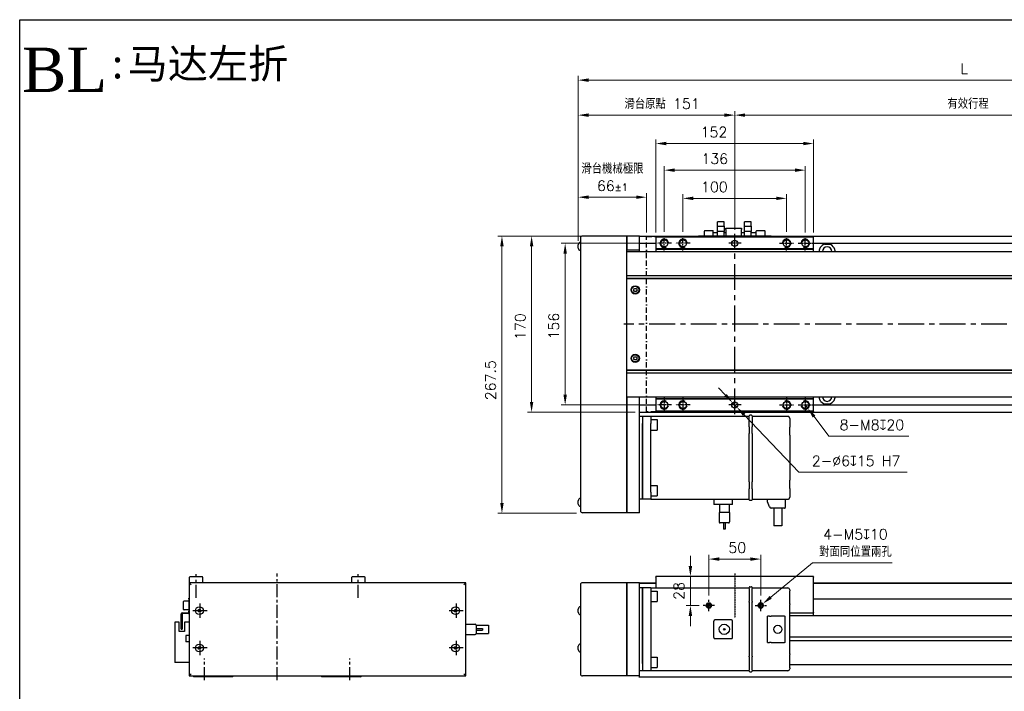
# Model space of a CAD drawing. Header units: millimetres. Extents: x 2163 to 8256, y 0 to 2680.
# Tile 31 of 47: x 4144 to 5094, y 2032 to 2680. Entities that reach past the tile are written whole.
import ezdxf

# ---------------------------------------------------------------- set-up
doc = ezdxf.new("R2010")
doc.units = ezdxf.units.MM
for name, pattern in [('AM_ISO08W050', [18, 12, -1.5, 3, -1.5]), ('AM_ISO08W050x2', [9, 6, -0.75, 1.5, -0.75]), ('BORDERX2', [3.5, 1, -0.5, 1, -0.5, 0, -0.5]), ('CENTER2', [1.125, 0.75, -0.125, 0.125, -0.125]), ('CENTERX2', [4, 2.5, -0.5, 0.5, -0.5]), ('GEN7A', [6.875, 5, -0.625, 0.625, -0.625])]:
    doc.linetypes.add(name, pattern=pattern)
for name, color, linetype, lineweight in [('4', 4, 'Continuous', 25), ('AM_0', 7, 'Continuous', 50), ('AM_4', 3, 'Continuous', 25), ('AM_7', 4, 'AM_ISO08W050', 25), ('AM_7N', 4, 'AM_ISO08W050', 25), ('可見 (ISO)', 7, 'Continuous', 25)]:
    doc.layers.add(name, color=color, linetype=linetype, lineweight=lineweight)
doc.layers.add('5', color=7, linetype='Continuous')
doc.layers.add('7A', color=4, linetype='GEN7A')
doc.styles.add('尺寸標註', font='romans.shx', dxfattribs={"bigfont": 'CHINESET.SHX'})
doc.styles.add('標題欄', font='txt')
doc.dimstyles.new('CNS4~1$0', dxfattribs={"dimtxt": 10, "dimasz": 10, "dimexe": 4, "dimexo": 4, "dimgap": 6, "dimtad": 1, "dimtoh": 1, "dimdsep": 46, "dimtxsty": '尺寸標註', "dimcen": 0, "dimclrd": 2, "dimclre": 2, "dimclrt": 3, "dimadec": 0, "dimazin": 2, "dimtp": 0.1, "dimtm": 0.1, "dimtfac": 0.71, "dimtmove": 0, "dimatfit": 0, "dimfxl": 4, "dimlwd": 13, "dimlwe": 13, "dimarcsym": 0})
doc.dimstyles.new('CNS4~1$3', dxfattribs={"dimtxt": 10, "dimasz": 10, "dimexe": 4, "dimexo": 4, "dimgap": 6, "dimtad": 1, "dimtoh": 1, "dimdsep": 46, "dimtxsty": '尺寸標註', "dimcen": 0, "dimclrd": 2, "dimclre": 2, "dimclrt": 3, "dimadec": 0, "dimazin": 2, "dimtp": 0.1, "dimtm": 0.1, "dimtfac": 0.71, "dimtmove": 0, "dimatfit": 0, "dimfxl": 4, "dimlwd": 13, "dimlwe": 13, "dimarcsym": 0})
doc.dimstyles.new('CNS4~1$4', dxfattribs={"dimtxt": 10, "dimasz": 10, "dimexe": 4, "dimexo": 4, "dimgap": 6, "dimtad": 1, "dimtoh": 1, "dimdsep": 46, "dimtxsty": '尺寸標註', "dimcen": 0, "dimclrd": 2, "dimclre": 2, "dimclrt": 3, "dimadec": 0, "dimazin": 2, "dimtp": 0.1, "dimtm": 0.1, "dimtfac": 0.71, "dimtmove": 0, "dimatfit": 0, "dimfxl": 4, "dimlwd": 13, "dimlwe": 13, "dimarcsym": 0})

# ---------------------------------------------------------------- blocks, each defined once
blk = doc.blocks.new('*D31')
at = {"color": 2, "lineweight": 13, "transparency": 16777216}
for p, q in [((4783.77, 2475.39), (4783.77, 2511.75)), ((4793.77, 2507.75), (4873.77, 2507.75)), ((4883.77, 2475.39), (4883.77, 2511.75))]:
    blk.add_line(p, q, dxfattribs=at)
at = {"color": 2, "transparency": 16777216}
for points in [[(4793.77, 2509.42), (4793.77, 2506.09), (4783.77, 2507.75)], [(4873.77, 2509.42), (4873.77, 2506.09), (4883.77, 2507.75)]]:
    blk.add_solid(points, dxfattribs=at)
at = {"layer": 'Defpoints', "color": 0, "transparency": 16777216}
for p in [(4883.77, 2507.75), (4783.77, 2471.39), (4883.77, 2471.39)]:
    blk.add_point(p, dxfattribs=at)
at = {"color": 3, "transparency": 16777216, "insert": (4814.08, 2518.75), "char_height": 10, "attachment_point": 5, "style": '尺寸標註'}
blk.add_mtext('100', dxfattribs=at)
blk = doc.blocks.new('*D32')
at = {"color": 2, "lineweight": 13, "transparency": 16777216}
for p, q in [((4765.77, 2475.39), (4765.77, 2538.96)), ((4901.77, 2474.89), (4901.77, 2538.96)), ((4775.77, 2534.96), (4891.77, 2534.96))]:
    blk.add_line(p, q, dxfattribs=at)
at = {"color": 2, "transparency": 16777216}
for points in [[(4775.77, 2536.63), (4775.77, 2533.3), (4765.77, 2534.96)], [(4891.77, 2536.63), (4891.77, 2533.3), (4901.77, 2534.96)]]:
    blk.add_solid(points, dxfattribs=at)
at = {"layer": 'Defpoints', "color": 0, "transparency": 16777216}
for p in [(4901.77, 2534.96), (4765.77, 2471.39), (4901.77, 2470.89)]:
    blk.add_point(p, dxfattribs=at)
at = {"color": 3, "transparency": 16777216, "insert": (4814.46, 2545.96), "char_height": 10, "attachment_point": 5, "style": '尺寸標註'}
blk.add_mtext('136', dxfattribs=at)
blk = doc.blocks.new('*D33')
at = {"color": 2, "lineweight": 13, "transparency": 16777216}
for p, q in [((4757.77, 2474.89), (4757.77, 2564.66)), ((4909.77, 2474.89), (4909.77, 2564.66)), ((4767.77, 2560.66), (4899.77, 2560.66))]:
    blk.add_line(p, q, dxfattribs=at)
at = {"color": 2, "transparency": 16777216}
for points in [[(4767.77, 2562.33), (4767.77, 2558.99), (4757.77, 2560.66)], [(4899.77, 2562.33), (4899.77, 2558.99), (4909.77, 2560.66)]]:
    blk.add_solid(points, dxfattribs=at)
at = {"layer": 'Defpoints', "color": 0, "transparency": 16777216}
for p in [(4909.77, 2560.66), (4757.77, 2470.89), (4909.77, 2470.89)]:
    blk.add_point(p, dxfattribs=at)
at = {"color": 3, "transparency": 16777216, "insert": (4813.71, 2571.66), "char_height": 10, "attachment_point": 5, "style": '尺寸標註'}
blk.add_mtext('152', dxfattribs=at)
blk = doc.blocks.new('*D34')
at = {"color": 2, "lineweight": 13, "transparency": 16777216}
for p, q in [((4901.77, 2308.39), (4904.18, 2305.2)), ((4910.2, 2297.21), (4924.55, 2278.18)), ((4924.55, 2278.18), (5001.51, 2278.18))]:
    blk.add_line(p, q, dxfattribs=at)
at = {"color": 2, "transparency": 16777216}
blk.add_solid([(4911.53, 2298.22), (4908.87, 2296.21), (4904.18, 2305.2)], dxfattribs=at)
at = {"layer": 'Defpoints', "color": 0, "transparency": 16777216}
for p in [(4901.77, 2308.39), (4904.18, 2305.2)]:
    blk.add_point(p, dxfattribs=at)
at = {"color": 3, "transparency": 16777216, "insert": (4966.03, 2289.18), "char_height": 10, "attachment_point": 5, "style": '尺寸標註'}
blk.add_mtext('8-M8{\\Famgdt;x}20', dxfattribs=at)
blk = doc.blocks.new('*D35')
at = {"color": 2, "lineweight": 13, "transparency": 16777216}
for p, q in [((4824.82, 2317.82), (4817.94, 2325.07)), ((4831.71, 2310.57), (4835.84, 2306.22)), ((4842.72, 2298.96), (4895.46, 2243.41)), ((4895.46, 2243.41), (5000.04, 2243.41))]:
    blk.add_line(p, q, dxfattribs=at)
at = {"color": 2, "transparency": 16777216}
for points in [[(4826.03, 2318.97), (4823.61, 2316.67), (4831.71, 2310.57)], [(4843.93, 2300.11), (4841.51, 2297.82), (4835.84, 2306.22)]]:
    blk.add_solid(points, dxfattribs=at)
at = {"layer": 'Defpoints', "color": 0, "transparency": 16777216}
for p in [(4831.71, 2310.57), (4835.84, 2306.22)]:
    blk.add_point(p, dxfattribs=at)
at = {"color": 3, "transparency": 16777216, "insert": (4950.75, 2254.41), "char_height": 10, "attachment_point": 5, "style": '尺寸標註'}
blk.add_mtext('2-∅6{\\Famgdt;x}15{}{\\C2; H7}', dxfattribs=at)
blk = doc.blocks.new('*D74')
at = {"color": 2, "lineweight": 13, "transparency": 16777216}
for p, q in [((4682.77, 2466.79), (4682.77, 2512.87)), ((4692.77, 2508.87), (4738.77, 2508.87)), ((4748.77, 2474.89), (4748.77, 2512.87))]:
    blk.add_line(p, q, dxfattribs=at)
at = {"color": 2, "transparency": 16777216}
for points in [[(4692.77, 2510.54), (4692.77, 2507.21), (4682.77, 2508.87)], [(4738.77, 2510.54), (4738.77, 2507.21), (4748.77, 2508.87)]]:
    blk.add_solid(points, dxfattribs=at)
at = {"layer": 'Defpoints', "color": 0, "transparency": 16777216}
for p in [(4748.77, 2508.87), (4748.77, 2470.89), (4682.77, 2462.79)]:
    blk.add_point(p, dxfattribs=at)
at = {"color": 3, "transparency": 16777216, "insert": (4715.77, 2528.21), "char_height": 10, "attachment_point": 5, "style": '尺寸標註'}
blk.add_mtext('滑台機械極限\\P66{}{\\H0.71x;\\C3;%%p1}', dxfattribs=at)
blk = doc.blocks.new('*D36')
at = {"color": 2, "lineweight": 13, "transparency": 16777216}
for p, q in [((4737.77, 2471.39), (4605.22, 2471.39)), ((4609.22, 2461.39), (4609.22, 2213.89)), ((4680.97, 2203.89), (4605.22, 2203.89))]:
    blk.add_line(p, q, dxfattribs=at)
at = {"color": 2, "transparency": 16777216}
for points in [[(4607.55, 2461.39), (4610.89, 2461.39), (4609.22, 2471.39)], [(4607.55, 2213.89), (4610.89, 2213.89), (4609.22, 2203.89)]]:
    blk.add_solid(points, dxfattribs=at)
at = {"layer": 'Defpoints', "color": 0, "transparency": 16777216}
for p in [(4741.77, 2471.39), (4609.22, 2203.89), (4684.97, 2203.89)]:
    blk.add_point(p, dxfattribs=at)
at = {"color": 3, "transparency": 16777216, "insert": (4598.22, 2332.27), "char_height": 10, "attachment_point": 5, "rotation": 90, "style": '尺寸標註'}
blk.add_mtext('267.5', dxfattribs=at)
blk = doc.blocks.new('*D75')
at = {"color": 2, "lineweight": 13, "transparency": 16777216}
for p, q in [((4754.77, 2464.39), (4666.2, 2464.39)), ((4670.2, 2454.39), (4670.2, 2318.39)), ((4754.77, 2308.39), (4666.2, 2308.39))]:
    blk.add_line(p, q, dxfattribs=at)
at = {"color": 2, "transparency": 16777216}
for points in [[(4668.54, 2454.39), (4671.87, 2454.39), (4670.2, 2464.39)], [(4668.54, 2318.39), (4671.87, 2318.39), (4670.2, 2308.39)]]:
    blk.add_solid(points, dxfattribs=at)
at = {"layer": 'Defpoints', "color": 0, "transparency": 16777216}
for p in [(4758.77, 2464.39), (4670.2, 2308.39), (4758.77, 2308.39)]:
    blk.add_point(p, dxfattribs=at)
at = {"color": 3, "transparency": 16777216, "insert": (4659.2, 2384.39), "char_height": 10, "attachment_point": 5, "rotation": 90, "style": '尺寸標註'}
blk.add_mtext('156', dxfattribs=at)
blk = doc.blocks.new('*D37')
at = {"color": 2, "lineweight": 13, "transparency": 16777216}
for p, q in [((4737.77, 2471.39), (4633.82, 2471.39)), ((4637.82, 2461.39), (4637.82, 2311.39)), ((4737.77, 2301.39), (4633.82, 2301.39))]:
    blk.add_line(p, q, dxfattribs=at)
at = {"color": 2, "transparency": 16777216}
for points in [[(4636.15, 2461.39), (4639.48, 2461.39), (4637.82, 2471.39)], [(4636.15, 2311.39), (4639.48, 2311.39), (4637.82, 2301.39)]]:
    blk.add_solid(points, dxfattribs=at)
at = {"layer": 'Defpoints', "color": 0, "transparency": 16777216}
for p in [(4741.77, 2471.39), (4637.82, 2301.39), (4741.77, 2301.39)]:
    blk.add_point(p, dxfattribs=at)
at = {"color": 3, "transparency": 16777216, "insert": (4626.82, 2383.97), "char_height": 10, "attachment_point": 5, "rotation": 90, "style": '尺寸標註'}
blk.add_mtext('170', dxfattribs=at)
blk = doc.blocks.new('*D108')
at = {"color": 2, "lineweight": 13, "transparency": 16777216}
for p, q in [((4808.77, 2124.39), (4808.77, 2163.67)), ((4818.77, 2159.67), (4848.77, 2159.67)), ((4858.77, 2124.39), (4858.77, 2163.67))]:
    blk.add_line(p, q, dxfattribs=at)
at = {"color": 2, "transparency": 16777216}
for points in [[(4818.77, 2161.33), (4818.77, 2158), (4808.77, 2159.67)], [(4848.77, 2161.33), (4848.77, 2158), (4858.77, 2159.67)]]:
    blk.add_solid(points, dxfattribs=at)
at = {"layer": 'Defpoints', "color": 0, "transparency": 16777216}
for p in [(4858.77, 2159.67), (4808.77, 2120.39), (4858.77, 2120.39)]:
    blk.add_point(p, dxfattribs=at)
at = {"color": 3, "transparency": 16777216, "insert": (4836.16, 2170.67), "char_height": 10, "attachment_point": 5, "style": '尺寸標註'}
blk.add_mtext('50', dxfattribs=at)
blk = doc.blocks.new('*D109')
at = {"color": 2, "lineweight": 13, "transparency": 16777216}
for p, q in [((4790.98, 2152.89), (4790.98, 2162.89)), ((4799.27, 2142.89), (4786.98, 2142.89)), ((4790.98, 2114.89), (4790.98, 2142.89)), ((4799.27, 2114.89), (4786.98, 2114.89)), ((4790.98, 2104.89), (4790.98, 2094.89))]:
    blk.add_line(p, q, dxfattribs=at)
at = {"color": 2, "transparency": 16777216}
for points in [[(4789.31, 2152.89), (4792.64, 2152.89), (4790.98, 2142.89)], [(4789.31, 2104.89), (4792.64, 2104.89), (4790.98, 2114.89)]]:
    blk.add_solid(points, dxfattribs=at)
at = {"layer": 'Defpoints', "color": 0, "transparency": 16777216}
for p in [(4790.98, 2142.89), (4803.27, 2142.89), (4803.27, 2114.89)]:
    blk.add_point(p, dxfattribs=at)
at = {"color": 3, "transparency": 16777216, "insert": (4779.98, 2128.89), "char_height": 10, "attachment_point": 5, "rotation": 90, "style": '尺寸標註'}
blk.add_mtext('28', dxfattribs=at)
blk = doc.blocks.new('*D110')
at = {"color": 2, "lineweight": 13, "transparency": 16777216}
for p, q in [((4868.43, 2122.83), (4908.67, 2155.9)), ((4908.67, 2155.9), (4985.62, 2155.9)), ((4858.77, 2114.89), (4860.7, 2116.48))]:
    blk.add_line(p, q, dxfattribs=at)
at = {"color": 2, "transparency": 16777216}
blk.add_solid([(4867.37, 2124.12), (4869.49, 2121.54), (4860.7, 2116.48)], dxfattribs=at)
at = {"layer": 'Defpoints', "color": 0, "transparency": 16777216}
for p in [(4858.77, 2114.89), (4860.7, 2116.48)]:
    blk.add_point(p, dxfattribs=at)
at = {"color": 3, "transparency": 16777216, "insert": (4950.14, 2175.23), "char_height": 10, "attachment_point": 5, "style": '尺寸標註'}
blk.add_mtext('4-M5{\\Famgdt;x}10\\P對面同位置兩孔', dxfattribs=at)
blk = doc.blocks.new('*D115')
at = {"layer": 'AM_0', "color": 2, "lineweight": 13, "transparency": 16777216}
for p, q in [((4682.77, 2466.99), (4682.77, 2592.04)), ((4692.77, 2588.04), (4823.77, 2588.04)), ((4833.77, 2477.39), (4833.77, 2592.04))]:
    blk.add_line(p, q, dxfattribs=at)
at = {"layer": 'AM_0', "color": 2, "transparency": 16777216}
for points in [[(4692.77, 2589.7), (4692.77, 2586.37), (4682.77, 2588.04)], [(4823.77, 2589.7), (4823.77, 2586.37), (4833.77, 2588.04)]]:
    blk.add_solid(points, dxfattribs=at)
at = {"layer": 'Defpoints', "color": 0, "transparency": 16777216}
for p in [(4833.77, 2588.04), (4833.77, 2473.39), (4682.77, 2462.99)]:
    blk.add_point(p, dxfattribs=at)
at = {"layer": 'AM_0', "color": 3, "transparency": 16777216, "insert": (4763.62, 2599.04), "char_height": 10, "attachment_point": 5, "style": '尺寸標註'}
blk.add_mtext('滑台原點 151', dxfattribs=at)
blk = doc.blocks.new('*D116')
at = {"layer": 'AM_0', "color": 2, "lineweight": 13, "transparency": 16777216}
for p, q in [((4833.77, 2477.39), (4833.77, 2592.04)), ((4843.77, 2588.04), (5273.77, 2588.04)), ((5283.77, 2477.39), (5283.77, 2592.04))]:
    blk.add_line(p, q, dxfattribs=at)
at = {"layer": 'AM_0', "color": 2, "transparency": 16777216}
for points in [[(4843.77, 2589.7), (4843.77, 2586.37), (4833.77, 2588.04)], [(5273.77, 2589.7), (5273.77, 2586.37), (5283.77, 2588.04)]]:
    blk.add_solid(points, dxfattribs=at)
at = {"layer": 'Defpoints', "color": 0, "transparency": 16777216}
for p in [(5283.77, 2588.04), (4833.77, 2473.39), (5283.77, 2473.39)]:
    blk.add_point(p, dxfattribs=at)
at = {"layer": 'AM_0', "color": 3, "transparency": 16777216, "insert": (5058.77, 2599.14), "char_height": 10, "attachment_point": 5, "style": '尺寸標註'}
blk.add_mtext('有效行程', dxfattribs=at)
blk = doc.blocks.new('*D119')
at = {"layer": 'AM_0', "color": 2, "lineweight": 13, "transparency": 16777216}
for p, q in [((4682.77, 2466.99), (4682.77, 2625.82)), ((5406.27, 2621.82), (4692.77, 2621.82)), ((5416.27, 2390.39), (5416.27, 2625.82))]:
    blk.add_line(p, q, dxfattribs=at)
at = {"layer": 'AM_0', "color": 2, "transparency": 16777216}
for points in [[(4692.77, 2623.48), (4692.77, 2620.15), (4682.77, 2621.82)], [(5406.27, 2623.48), (5406.27, 2620.15), (5416.27, 2621.82)]]:
    blk.add_solid(points, dxfattribs=at)
at = {"layer": 'Defpoints', "color": 0, "transparency": 16777216}
for p in [(4682.77, 2621.82), (4682.77, 2462.99), (5416.27, 2386.39)]:
    blk.add_point(p, dxfattribs=at)
at = {"layer": 'AM_0', "color": 3, "transparency": 16777216, "insert": (5054.99, 2632.82), "char_height": 10, "attachment_point": 5, "style": '尺寸標註'}
blk.add_mtext('L', dxfattribs=at)

msp = doc.modelspace()

# ---------------------------------------------------------------- linework, layer by layer
at = {"color": 4, "linetype": 'CENTERX2', "ltscale": 10}
for p, q in [((4833.773, 2299.391), (4833.773, 2473.391)), ((5416.273, 2386.391), (4726.773, 2386.391))]:
    msp.add_line(p, q, dxfattribs=at)
for p, q in [((4729.773, 2433.391), (5391.773, 2433.391)), ((4729.773, 2430.891), (5391.773, 2430.891)), ((4729.773, 2430.391), (5391.773, 2430.391)), ((4729.773, 2342.391), (5391.773, 2342.391)), ((4729.773, 2341.891), (5391.773, 2341.891)), ((4729.773, 2339.391), (5391.773, 2339.391))]:
    msp.add_line(p, q)
at = {"color": 4, "linetype": 'CENTERX2', "ltscale": 5}
for p, q in [((4314.487, 2122.192), (4314.487, 2144.992)), ((4392.487, 2042.892), (4392.487, 2145.892)), ((4470.487, 2122.192), (4470.487, 2144.992)), ((4322.487, 2042.892), (4322.487, 2063.844)), ((4462.487, 2042.892), (4462.487, 2063.844))]:
    msp.add_line(p, q, dxfattribs=at)
at = {"color": 4, "linetype": 'CENTER2'}
msp.add_line((4833.773, 2145.892), (4833.773, 2102.982), dxfattribs=at)
at = {"color": 5}
msp.add_lwpolyline([(4144.144, 2680.163), (5976.409, 2680.163), (5976.409, 0), (4144.144, 0)], close=True, dxfattribs=at)
at = {"color": 3, "linetype": 'BORDERX2', "ltscale": 5}
msp.add_lwpolyline([(4757.773, 2301.891), (4748.773, 2301.891), (4748.773, 2470.891), (4757.773, 2470.891)], dxfattribs=at)
for centre, radius in [((4765.773, 2464.391), 3.324), ((4783.773, 2464.391), 3.324), ((4833.773, 2464.391), 3), ((4883.773, 2464.391), 3.324), ((4901.773, 2464.391), 3.324), ((4765.773, 2308.391), 3.324), ((4783.773, 2308.391), 3.324), ((4833.773, 2308.391), 3), ((4883.773, 2308.391), 3.324), ((4901.773, 2308.391), 3.324)]:
    msp.add_circle(centre, radius)
at = {"layer": '4'}
for centre, start, end in [((4765.773, 2464.391), 10, 300), ((4783.773, 2464.391), 10, 300), ((4883.773, 2464.391), 240, 170), ((4901.773, 2464.391), 240, 170), ((4765.773, 2308.391), 60, 350), ((4783.773, 2308.391), 60, 350), ((4883.773, 2308.391), 190, 120), ((4901.773, 2308.391), 190, 120)]:
    msp.add_arc(centre, 4, start, end, dxfattribs=at)
at = {"layer": '7A'}
for p, q in [((4765.773, 2457.391), (4765.773, 2471.391)), ((4783.773, 2457.391), (4783.773, 2471.391)), ((4883.773, 2457.391), (4883.773, 2471.391)), ((4901.773, 2457.391), (4901.773, 2471.391)), ((4772.773, 2464.391), (4758.773, 2464.391)), ((4790.773, 2464.391), (4776.773, 2464.391)), ((4839.773, 2464.391), (4827.773, 2464.391)), ((4876.773, 2464.391), (4890.773, 2464.391)), ((4894.773, 2464.391), (4908.773, 2464.391)), ((4772.773, 2308.391), (4758.773, 2308.391)), ((4765.773, 2315.391), (4765.773, 2301.391)), ((4790.773, 2308.391), (4776.773, 2308.391)), ((4783.773, 2315.391), (4783.773, 2301.391)), ((4839.773, 2308.391), (4827.773, 2308.391)), ((4876.773, 2308.391), (4890.773, 2308.391)), ((4883.773, 2315.391), (4883.773, 2301.391)), ((4894.773, 2308.391), (4908.773, 2308.391)), ((4901.773, 2315.391), (4901.773, 2301.391))]:
    msp.add_line(p, q, dxfattribs=at)
at = {"layer": 'AM_0', "extrusion": (0, 0, -1)}
msp.add_circle((-4808.773, 2114.892), 2.067, dxfattribs=at)
at = {"layer": 'AM_0'}
msp.add_circle((4858.773, 2114.892), 2.067, dxfattribs=at)
at = {"layer": 'AM_4', "extrusion": (0, 0, -1)}
msp.add_arc((-4808.773, 2114.892), 2.5, 260, 170, dxfattribs=at)
at = {"layer": 'AM_4'}
msp.add_arc((4858.773, 2114.892), 2.5, 260, 170, dxfattribs=at)
at = {"layer": 'AM_7', "linetype": 'AM_ISO08W050x2'}
for p, q in [((4808.773, 2109.392), (4808.773, 2120.392)), ((4858.773, 2109.392), (4858.773, 2120.392)), ((4814.273, 2114.892), (4803.273, 2114.892)), ((4853.273, 2114.892), (4864.273, 2114.892))]:
    msp.add_line(p, q, dxfattribs=at)
at = {"layer": 'AM_7N', "linetype": 'AM_ISO08W050x2'}
for p, q in [((4324.787, 2109.892), (4311.187, 2109.892)), ((4317.987, 2116.692), (4317.987, 2103.092)), ((4571.787, 2109.892), (4558.187, 2109.892)), ((4564.987, 2116.692), (4564.987, 2103.092)), ((4317.987, 2080.692), (4317.987, 2067.092)), ((4564.987, 2080.692), (4564.987, 2067.092)), ((4324.787, 2073.892), (4311.187, 2073.892)), ((4571.787, 2073.892), (4558.187, 2073.892))]:
    msp.add_line(p, q, dxfattribs=at)
at = {"layer": '可見 (ISO)'}
for p, q in [((4817.103, 2480.891), (4817.103, 2485.091)), ((4823.453, 2485.091), (4817.103, 2485.091)), ((4817.103, 2480.891), (4823.453, 2480.891)), ((4817.103, 2475.891), (4817.103, 2480.891)), ((4823.453, 2480.891), (4823.453, 2485.091)), ((4823.453, 2480.891), (4823.453, 2475.891)), ((4825.273, 2477.691), (4825.273, 2478.891)), ((4825.273, 2478.891), (4840.273, 2478.891)), ((4840.273, 2478.891), (4840.273, 2477.691)), ((4843.103, 2480.891), (4843.103, 2485.091)), ((4849.453, 2485.091), (4843.103, 2485.091)), ((4843.103, 2480.891), (4849.453, 2480.891)), ((4843.103, 2475.891), (4843.103, 2480.891)), ((4849.453, 2480.891), (4849.453, 2485.091)), ((4849.453, 2480.891), (4849.453, 2475.891)), ((4684.973, 2469.391), (4684.973, 2206.391)), ((4729.773, 2471.391), (4686.973, 2471.391)), ((4729.773, 2204.391), (4729.773, 2471.391)), ((4741.773, 2471.391), (4729.773, 2471.391)), ((4729.773, 2471.391), (4729.773, 2457.891)), ((4741.773, 2471.391), (4798.773, 2471.391)), ((4741.773, 2457.891), (4741.773, 2471.391)), ((4909.773, 2470.891), (4757.773, 2470.891)), ((4757.773, 2470.745), (4757.773, 2470.891)), ((4757.773, 2470.745), (4757.773, 2470.391)), ((4909.773, 2470.391), (4757.773, 2470.391)), ((4757.773, 2470.391), (4757.773, 2458.891)), ((4798.773, 2471.691), (4799.273, 2471.691)), ((4798.773, 2471.691), (4798.773, 2470.891)), ((4799.273, 2471.691), (4868.273, 2471.691)), ((4804.523, 2471.691), (4804.523, 2476.191)), ((4805.023, 2476.691), (4812.523, 2476.691)), ((4813.023, 2471.691), (4813.023, 2476.191)), ((4817.103, 2474.391), (4813.023, 2474.391)), ((4823.453, 2475.891), (4817.103, 2475.891)), ((4817.103, 2471.691), (4817.103, 2475.891)), ((4823.453, 2471.691), (4823.453, 2475.891)), ((4825.273, 2474.391), (4823.453, 2474.391)), ((4825.273, 2477.691), (4825.273, 2472.091)), ((4825.273, 2472.091), (4825.273, 2471.691)), ((4840.273, 2472.091), (4840.273, 2477.691)), ((4843.103, 2474.391), (4840.273, 2474.391)), ((4840.273, 2471.691), (4840.273, 2472.091)), ((4849.453, 2475.891), (4843.103, 2475.891)), ((4843.103, 2471.691), (4843.103, 2475.891)), ((4849.453, 2471.691), (4849.453, 2475.891)), ((4854.523, 2474.391), (4849.453, 2474.391)), ((4854.523, 2471.691), (4854.523, 2476.191)), ((4855.023, 2476.691), (4862.523, 2476.691)), ((4863.023, 2471.691), (4863.023, 2476.191)), ((4868.273, 2471.691), (4868.773, 2471.691)), ((4868.773, 2470.891), (4868.773, 2471.691)), ((4868.773, 2471.391), (5265.603, 2471.391)), ((4909.773, 2470.891), (4909.773, 2470.745)), ((4909.773, 2470.391), (4909.773, 2470.745)), ((4909.773, 2458.891), (4909.773, 2470.391)), ((4682.773, 2459.791), (4682.773, 2462.991)), ((4741.773, 2464.391), (4757.773, 2464.391)), ((4909.773, 2464.391), (5385.773, 2464.391)), ((4920.173, 2463.426), (4925.373, 2463.426)), ((4741.773, 2457.891), (4729.773, 2457.891)), ((4729.773, 2456.391), (5391.773, 2456.391)), ((4741.773, 2456.391), (4741.773, 2457.891)), ((4909.773, 2458.891), (4757.773, 2458.891)), ((4757.773, 2458.891), (4757.773, 2458.537)), ((4757.773, 2458.391), (4757.773, 2458.537)), ((4909.773, 2458.391), (4757.773, 2458.391)), ((4757.773, 2458.391), (4757.773, 2456.891)), ((4757.773, 2456.891), (4757.773, 2456.391)), ((4909.773, 2458.537), (4909.773, 2458.891)), ((4909.773, 2458.537), (4909.773, 2458.391)), ((4909.773, 2456.891), (4909.773, 2458.391)), ((4909.773, 2456.391), (4909.773, 2456.891)), ((4729.773, 2342.598), (4729.773, 2430.184)), ((4736.041, 2419.391), (4736.907, 2420.891)), ((4736.907, 2417.891), (4736.041, 2419.391)), ((4736.907, 2420.891), (4738.639, 2420.891)), ((4738.639, 2417.891), (4736.907, 2417.891)), ((4738.639, 2420.891), (4739.505, 2419.391)), ((4739.505, 2419.391), (4738.639, 2417.891)), ((4736.041, 2353.391), (4736.907, 2354.891)), ((4736.907, 2351.891), (4736.041, 2353.391)), ((4736.907, 2354.891), (4738.639, 2354.891)), ((4738.639, 2351.891), (4736.907, 2351.891)), ((4738.639, 2354.891), (4739.505, 2353.391)), ((4739.505, 2353.391), (4738.639, 2351.891)), ((4729.773, 2316.391), (5391.773, 2316.391)), ((4729.773, 2315.891), (4729.773, 2204.391)), ((4741.773, 2315.891), (4729.773, 2315.891)), ((4741.773, 2315.891), (4741.773, 2316.391)), ((4741.773, 2204.391), (4741.773, 2315.891)), ((4741.773, 2308.391), (4757.773, 2308.391)), ((4757.773, 2316.391), (4757.773, 2315.891)), ((4757.773, 2315.891), (4757.773, 2314.391)), ((4909.773, 2314.391), (4757.773, 2314.391)), ((4757.773, 2314.245), (4757.773, 2314.391)), ((4757.773, 2314.245), (4757.773, 2313.891)), ((4909.773, 2313.891), (4757.773, 2313.891)), ((4757.773, 2313.891), (4757.773, 2302.391)), ((4909.773, 2315.891), (4909.773, 2316.391)), ((4909.773, 2314.391), (4909.773, 2315.891)), ((4909.773, 2314.391), (4909.773, 2314.245)), ((4909.773, 2313.891), (4909.773, 2314.245)), ((4909.773, 2302.391), (4909.773, 2313.891)), ((4909.773, 2308.391), (5385.773, 2308.391)), ((4920.173, 2309.356), (4925.373, 2309.356)), ((4741.773, 2301.391), (5385.773, 2301.391)), ((4909.773, 2302.391), (4757.773, 2302.391)), ((4757.773, 2302.391), (4757.773, 2302.037)), ((4757.773, 2301.891), (4757.773, 2302.037)), ((4909.773, 2301.891), (4757.773, 2301.891)), ((4849.973, 2298.391), (4848.273, 2298.391)), ((4909.773, 2302.037), (4909.773, 2302.391)), ((4909.773, 2302.037), (4909.773, 2301.891)), ((4744.773, 2297.391), (4741.773, 2297.391)), ((4744.773, 2297.391), (4744.773, 2290.391)), ((4752.773, 2297.391), (4744.773, 2297.391)), ((4744.773, 2224.391), (4744.773, 2290.391)), ((4744.773, 2290.391), (4744.773, 2224.391)), ((4847.773, 2297.391), (4752.773, 2297.391)), ((4752.773, 2297.391), (4752.773, 2290.391)), ((4752.773, 2294.211), (4758.773, 2294.211)), ((4752.773, 2257.518), (4752.773, 2290.391)), ((4758.773, 2294.211), (4758.773, 2284.211)), ((4847.773, 2287.395), (4847.773, 2297.891)), ((4850.473, 2297.891), (4850.473, 2287.395)), ((4884.773, 2297.391), (4850.473, 2297.391)), ((4886.773, 2295.391), (4886.773, 2286.949)), ((4752.773, 2284.211), (4758.773, 2284.211)), ((4847.773, 2287.395), (4847.773, 2286.559)), ((4847.773, 2286.559), (4847.773, 2280.724)), ((4847.773, 2234.058), (4847.773, 2280.724)), ((4850.473, 2286.559), (4850.473, 2287.395)), ((4850.473, 2280.724), (4850.473, 2286.559)), ((4850.473, 2280.724), (4850.473, 2234.058)), ((4886.773, 2284.439), (4886.773, 2286.949)), ((4886.773, 2279.099), (4886.773, 2284.439)), ((4886.773, 2279.099), (4886.773, 2235.683)), ((4752.773, 2224.391), (4752.773, 2257.264)), ((4847.773, 2234.058), (4847.773, 2228.223)), ((4850.473, 2228.223), (4850.473, 2234.058)), ((4886.773, 2230.343), (4886.773, 2235.683)), ((4744.773, 2224.391), (4744.773, 2217.391)), ((4744.773, 2217.391), (4744.773, 2224.391)), ((4752.773, 2230.571), (4758.773, 2230.571)), ((4752.773, 2224.391), (4752.773, 2217.391)), ((4758.773, 2230.571), (4758.773, 2220.571)), ((4847.773, 2228.223), (4847.773, 2227.387)), ((4847.773, 2216.891), (4847.773, 2227.387)), ((4850.473, 2227.387), (4850.473, 2228.223)), ((4850.473, 2227.387), (4850.473, 2216.891)), ((4886.773, 2227.833), (4886.773, 2230.343)), ((4886.773, 2227.833), (4886.773, 2219.391)), ((4682.773, 2212.791), (4682.773, 2215.991)), ((4744.773, 2217.391), (4741.773, 2217.391)), ((4752.773, 2217.391), (4744.773, 2217.391)), ((4752.773, 2220.571), (4758.773, 2220.571)), ((4752.773, 2217.391), (4752.773, 2217.391)), ((4752.773, 2217.391), (4847.773, 2217.391)), ((4813.473, 2217.391), (4813.473, 2212.291)), ((4831.473, 2212.291), (4831.473, 2217.391)), ((4848.273, 2216.391), (4849.973, 2216.391)), ((4850.473, 2217.391), (4884.773, 2217.391)), ((4865.352, 2214.875), (4865.352, 2217.391)), ((4867.124, 2210.007), (4865.352, 2214.875)), ((4882.503, 2217.391), (4882.503, 2209.491)), ((4729.773, 2204.391), (4686.973, 2204.391)), ((4741.773, 2204.391), (4729.773, 2204.391)), ((4814.473, 2212.291), (4813.473, 2212.291)), ((4830.473, 2212.291), (4814.473, 2212.291)), ((4828.623, 2204.491), (4818.723, 2204.491)), ((4818.723, 2204.491), (4818.723, 2195.491)), ((4819.096, 2212.291), (4819.096, 2204.491)), ((4828.251, 2212.291), (4828.251, 2204.491)), ((4828.623, 2204.491), (4828.623, 2195.491)), ((4831.473, 2212.291), (4830.473, 2212.291)), ((4881.703, 2208.691), (4869.004, 2208.691)), ((4871.453, 2208.691), (4871.453, 2191.825)), ((4879.253, 2208.691), (4879.253, 2191.825)), ((4827.623, 2194.491), (4819.723, 2194.491)), ((4822.823, 2194.491), (4822.823, 2188.491)), ((4824.523, 2194.491), (4824.523, 2188.491)), ((4824.523, 2188.491), (4822.823, 2188.491)), ((4879.253, 2191.825), (4871.453, 2191.825)), ((4307.487, 2136.892), (4309.487, 2134.892)), ((4307.487, 2136.892), (4307.487, 2046.892)), ((4574.487, 2136.892), (4307.487, 2136.892)), ((4307.987, 2136.892), (4307.987, 2142.185)), ((4308.133, 2142.539), (4308.487, 2142.892)), ((4308.487, 2142.892), (4319.987, 2142.892)), ((4319.987, 2142.892), (4320.34, 2142.539)), ((4320.487, 2142.185), (4320.487, 2136.892)), ((4464.487, 2136.892), (4464.487, 2142.185)), ((4464.633, 2142.539), (4464.987, 2142.892)), ((4464.987, 2142.892), (4476.487, 2142.892)), ((4476.487, 2142.892), (4476.84, 2142.539)), ((4476.987, 2142.185), (4476.987, 2136.892)), ((4574.487, 2136.892), (4572.487, 2134.892)), ((4574.487, 2046.892), (4574.487, 2136.892)), ((4729.773, 2136.892), (4686.973, 2136.892)), ((4729.773, 2046.892), (4729.773, 2136.892)), ((4741.773, 2136.892), (4729.773, 2136.892)), ((4729.773, 2136.892), (4729.773, 2046.892)), ((4741.773, 2136.892), (4757.773, 2136.892)), ((4741.773, 2046.892), (4741.773, 2136.892)), ((4909.773, 2142.892), (4757.773, 2142.892)), ((4757.773, 2142.892), (4757.773, 2142.539)), ((4757.773, 2142.185), (4757.773, 2142.539)), ((4757.773, 2142.185), (4757.773, 2131.892)), ((4909.273, 2136.892), (5391.773, 2136.892)), ((4909.773, 2142.539), (4909.773, 2142.892)), ((4909.773, 2142.539), (4909.773, 2142.185)), ((4909.773, 2108.6), (4909.773, 2142.185)), ((4684.973, 2134.892), (4684.973, 2048.892)), ((4741.773, 2136.392), (4757.773, 2136.392)), ((4744.773, 2131.892), (4741.773, 2131.892)), ((4744.773, 2131.892), (4744.773, 2124.892)), ((4744.773, 2124.892), (4744.773, 2131.892)), ((4752.773, 2131.892), (4744.773, 2131.892)), ((4752.773, 2131.892), (4752.773, 2124.892)), ((4752.773, 2131.892), (4847.773, 2131.892)), ((4752.773, 2128.712), (4758.773, 2128.712)), ((4758.773, 2128.712), (4758.773, 2118.712)), ((4847.773, 2131.384), (4847.773, 2132.392)), ((4847.773, 2131.384), (4847.773, 2119.42)), ((4848.273, 2132.892), (4849.973, 2132.892)), ((4850.473, 2132.392), (4850.473, 2131.384)), ((4850.473, 2131.892), (4884.773, 2131.892)), ((4850.473, 2119.42), (4850.473, 2131.384)), ((4886.773, 2129.892), (4886.773, 2129.012)), ((4886.773, 2118.063), (4886.773, 2129.012)), ((4909.273, 2136.392), (5391.773, 2136.392)), ((4302.187, 2111.142), (4302.187, 2118.642)), ((4307.187, 2119.142), (4302.687, 2119.142)), ((4307.187, 2121.392), (4307.187, 2121.892)), ((4307.487, 2121.892), (4307.187, 2121.892)), ((4307.187, 2121.392), (4307.187, 2109.392)), ((4744.773, 2058.892), (4744.773, 2124.892)), ((4744.773, 2124.892), (4744.773, 2058.892)), ((4752.773, 2124.892), (4752.773, 2117.165)), ((4752.773, 2118.712), (4758.773, 2118.712)), ((4847.773, 2119.42), (4847.773, 2118.861)), ((4847.773, 2118.078), (4847.773, 2118.861)), ((4847.773, 2118.078), (4847.773, 2066.055)), ((4850.473, 2118.861), (4850.473, 2119.42)), ((4850.473, 2118.861), (4850.473, 2118.078)), ((4850.473, 2066.055), (4850.473, 2118.078)), ((4886.773, 2116.384), (4886.773, 2118.063)), ((4909.273, 2121.392), (5385.773, 2121.392)), ((4307.187, 2110.642), (4302.687, 2110.642)), ((4307.187, 2108.892), (4307.187, 2109.392)), ((4307.187, 2108.892), (4307.487, 2108.892)), ((4307.187, 2108.392), (4307.187, 2108.892)), ((4307.187, 2108.292), (4307.187, 2108.392)), ((4316.044, 2109.892), (4316.765, 2111.142)), ((4316.765, 2108.643), (4316.044, 2109.892)), ((4316.765, 2111.142), (4318.208, 2111.142)), ((4318.208, 2108.643), (4316.765, 2108.643)), ((4318.208, 2111.142), (4318.93, 2109.892)), ((4318.93, 2109.892), (4318.208, 2108.643)), ((4563.044, 2109.892), (4563.765, 2111.142)), ((4563.765, 2108.643), (4563.044, 2109.892)), ((4563.765, 2111.142), (4565.208, 2111.142)), ((4565.208, 2108.643), (4563.765, 2108.643)), ((4565.208, 2111.142), (4565.93, 2109.892)), ((4565.93, 2109.892), (4565.208, 2108.643)), ((4682.773, 2108.292), (4682.773, 2111.492)), ((4752.773, 2117.159), (4752.773, 2117.165)), ((4752.773, 2117.159), (4752.773, 2066.973)), ((4886.773, 2116.384), (4886.773, 2115.778)), ((4886.773, 2068.355), (4886.773, 2115.778)), ((4909.773, 2108.6), (4909.773, 2108.246)), ((4909.773, 2107.539), (4909.773, 2108.246)), ((4297.987, 2098.792), (4293.787, 2098.792)), ((4293.787, 2098.792), (4293.787, 2059.792)), ((4297.987, 2089.792), (4297.987, 2098.792)), ((4299.987, 2092.392), (4299.987, 2106.692)), ((4300.787, 2106.692), (4300.787, 2092.392)), ((4301.187, 2107.892), (4306.787, 2107.892)), ((4306.787, 2107.092), (4301.187, 2107.092)), ((4302.987, 2098.792), (4302.987, 2089.792)), ((4307.487, 2098.792), (4302.987, 2098.792)), ((4813.473, 2083.892), (4813.473, 2099.892)), ((4830.473, 2100.892), (4814.473, 2100.892)), ((4831.473, 2083.892), (4831.473, 2099.892)), ((4867.124, 2104.492), (4865.352, 2104.492)), ((4865.352, 2079.292), (4865.352, 2104.492)), ((4867.124, 2104.492), (4869.004, 2104.492)), ((4881.703, 2104.492), (4869.004, 2104.492)), ((4881.703, 2104.492), (4882.503, 2104.492)), ((4882.503, 2079.292), (4882.503, 2104.492)), ((4886.273, 2105.392), (5385.773, 2105.392)), ((4909.773, 2107.392), (4886.773, 2107.392)), ((4909.773, 2107.539), (4909.773, 2107.392)), ((4909.773, 2107.246), (4909.773, 2107.392)), ((4909.773, 2105.392), (4909.773, 2107.246)), ((4302.987, 2089.792), (4297.987, 2089.792)), ((4299.987, 2091.892), (4299.987, 2092.392)), ((4299.987, 2091.892), (4300.787, 2091.892)), ((4300.787, 2092.392), (4300.787, 2091.892)), ((4574.487, 2096.842), (4583.387, 2096.842)), ((4584.387, 2095.842), (4584.387, 2087.942)), ((4584.387, 2095.792), (4596.152, 2095.792)), ((4584.387, 2092.742), (4590.387, 2092.742)), ((4584.387, 2091.042), (4590.387, 2091.042)), ((4590.387, 2092.742), (4590.387, 2091.042)), ((4596.152, 2095.792), (4596.152, 2087.992)), ((4304.487, 2085.992), (4304.487, 2079.792)), ((4307.487, 2085.992), (4304.487, 2085.992)), ((4307.487, 2079.792), (4304.487, 2079.792)), ((4574.487, 2086.942), (4583.387, 2086.942)), ((4584.387, 2087.992), (4596.152, 2087.992)), ((4814.473, 2082.892), (4830.473, 2082.892)), ((4886.273, 2084.642), (5385.773, 2084.642)), ((4886.273, 2081.142), (5385.773, 2081.142)), ((4316.044, 2073.892), (4316.765, 2075.142)), ((4316.765, 2072.643), (4316.044, 2073.892)), ((4316.765, 2075.142), (4318.208, 2075.142)), ((4318.208, 2072.643), (4316.765, 2072.643)), ((4318.208, 2075.142), (4318.93, 2073.892)), ((4318.93, 2073.892), (4318.208, 2072.643)), ((4563.044, 2073.892), (4563.765, 2075.142)), ((4563.765, 2072.643), (4563.044, 2073.892)), ((4563.765, 2075.142), (4565.208, 2075.142)), ((4565.208, 2072.643), (4563.765, 2072.643)), ((4565.208, 2075.142), (4565.93, 2073.892)), ((4565.93, 2073.892), (4565.208, 2072.643)), ((4682.773, 2072.292), (4682.773, 2075.492)), ((4865.352, 2079.292), (4867.124, 2079.292)), ((4869.004, 2079.292), (4867.124, 2079.292)), ((4869.004, 2079.292), (4881.703, 2079.292)), ((4882.503, 2079.292), (4881.703, 2079.292)), ((4752.773, 2066.968), (4752.773, 2066.973)), ((4752.773, 2066.968), (4752.773, 2058.892)), ((4752.773, 2065.073), (4758.773, 2065.073)), ((4758.773, 2065.073), (4758.773, 2055.073)), ((4847.773, 2065.283), (4847.773, 2066.055)), ((4847.773, 2065.283), (4847.773, 2064.723)), ((4847.773, 2064.723), (4847.773, 2052.401)), ((4850.473, 2066.055), (4850.473, 2065.283)), ((4850.473, 2064.723), (4850.473, 2065.283)), ((4850.473, 2052.401), (4850.473, 2064.723)), ((4886.773, 2068.355), (4886.773, 2067.76)), ((4886.773, 2066.081), (4886.773, 2067.76)), ((4886.773, 2054.773), (4886.773, 2066.081)), ((4307.487, 2059.792), (4293.787, 2059.792)), ((4744.773, 2051.892), (4741.773, 2051.892)), ((4744.773, 2058.892), (4744.773, 2051.892)), ((4752.773, 2051.892), (4744.773, 2051.892)), ((4752.773, 2058.892), (4752.773, 2051.892)), ((4752.773, 2055.073), (4758.773, 2055.073)), ((4847.773, 2051.892), (4752.773, 2051.892)), ((4847.773, 2051.392), (4847.773, 2052.401)), ((4850.473, 2052.401), (4850.473, 2051.392)), ((4884.773, 2051.892), (4850.473, 2051.892)), ((4886.273, 2057.892), (5385.773, 2057.892)), ((4886.773, 2054.773), (4886.773, 2053.892)), ((4307.487, 2046.892), (4309.487, 2048.892)), ((4307.487, 2046.892), (4574.487, 2046.892)), ((4349.487, 2045.892), (4312.158, 2045.892)), ((4350.34, 2046.746), (4349.487, 2045.892)), ((4435.487, 2045.892), (4434.633, 2046.746)), ((4472.816, 2045.892), (4435.487, 2045.892)), ((4574.487, 2046.892), (4572.487, 2048.892)), ((4729.773, 2046.892), (4686.973, 2046.892)), ((4741.773, 2046.892), (4729.773, 2046.892)), ((4741.273, 2045.892), (5385.773, 2045.892)), ((4741.773, 2045.892), (4741.773, 2046.892)), ((4848.273, 2050.892), (4849.973, 2050.892))]:
    msp.add_line(p, q, dxfattribs=at)
at = {"layer": '可見 (ISO)', "flags": 128}
for points in [[(4915.275, 2456.391), (4915.279, 2456.643), (4915.292, 2456.894), (4915.312, 2457.142), (4915.34, 2457.388), (4915.376, 2457.629), (4915.42, 2457.866), (4915.47, 2458.097), (4915.527, 2458.322), (4915.589, 2458.541), (4915.656, 2458.752), (4915.727, 2458.956), (4915.801, 2459.152), (4915.877, 2459.34), (4915.956, 2459.518), (4916.036, 2459.686), (4916.118, 2459.849), (4916.203, 2460.006), (4916.288, 2460.157), (4916.374, 2460.301), (4916.46, 2460.439), (4916.545, 2460.568), (4916.628, 2460.69), (4916.708, 2460.803), (4916.785, 2460.906)], [(4928.761, 2460.906), (4928.838, 2460.803), (4928.918, 2460.69), (4929.001, 2460.568), (4929.086, 2460.439), (4929.172, 2460.301), (4929.258, 2460.157), (4929.344, 2460.006), (4929.428, 2459.849), (4929.51, 2459.686), (4929.59, 2459.518), (4929.669, 2459.34), (4929.746, 2459.152), (4929.82, 2458.956), (4929.891, 2458.752), (4929.957, 2458.541), (4930.019, 2458.322), (4930.076, 2458.097), (4930.127, 2457.866), (4930.17, 2457.629), (4930.206, 2457.388), (4930.234, 2457.142), (4930.255, 2456.894), (4930.267, 2456.643), (4930.271, 2456.391)], [(4916.785, 2311.876), (4916.708, 2311.979), (4916.628, 2312.092), (4916.545, 2312.213), (4916.461, 2312.343), (4916.375, 2312.48), (4916.289, 2312.625), (4916.203, 2312.776), (4916.118, 2312.933), (4916.036, 2313.096), (4915.956, 2313.264), (4915.878, 2313.442), (4915.801, 2313.629), (4915.727, 2313.824), (4915.656, 2314.028), (4915.589, 2314.239), (4915.527, 2314.458), (4915.471, 2314.683), (4915.42, 2314.915), (4915.376, 2315.151), (4915.34, 2315.393), (4915.312, 2315.639), (4915.292, 2315.888), (4915.279, 2316.139), (4915.275, 2316.391)], [(4930.271, 2316.391), (4930.267, 2316.139), (4930.255, 2315.888), (4930.234, 2315.639), (4930.206, 2315.393), (4930.17, 2315.151), (4930.126, 2314.915), (4930.076, 2314.683), (4930.019, 2314.458), (4929.957, 2314.239), (4929.89, 2314.028), (4929.819, 2313.824), (4929.745, 2313.629), (4929.669, 2313.442), (4929.59, 2313.264), (4929.51, 2313.096), (4929.428, 2312.933), (4929.343, 2312.776), (4929.258, 2312.625), (4929.171, 2312.48), (4929.086, 2312.343), (4929.001, 2312.213), (4928.918, 2312.092), (4928.838, 2311.979), (4928.761, 2311.876)], [(4886.773, 2295.391), (4886.77, 2295.505), (4886.76, 2295.619), (4886.744, 2295.732), (4886.721, 2295.845), (4886.691, 2295.957), (4886.655, 2296.068), (4886.612, 2296.177), (4886.562, 2296.285), (4886.505, 2296.391), (4886.44, 2296.495), (4886.369, 2296.596), (4886.289, 2296.695), (4886.202, 2296.79), (4886.107, 2296.88), (4886.005, 2296.966), (4885.894, 2297.047), (4885.776, 2297.121), (4885.65, 2297.188), (4885.517, 2297.247), (4885.378, 2297.297), (4885.232, 2297.338), (4885.082, 2297.367), (4884.928, 2297.385), (4884.773, 2297.391)], [(4884.773, 2217.391), (4884.928, 2217.397), (4885.082, 2217.415), (4885.232, 2217.444), (4885.378, 2217.485), (4885.517, 2217.535), (4885.65, 2217.594), (4885.776, 2217.661), (4885.894, 2217.735), (4886.005, 2217.816), (4886.107, 2217.902), (4886.202, 2217.992), (4886.289, 2218.087), (4886.369, 2218.186), (4886.44, 2218.287), (4886.505, 2218.391), (4886.562, 2218.497), (4886.612, 2218.605), (4886.655, 2218.714), (4886.691, 2218.825), (4886.721, 2218.937), (4886.744, 2219.05), (4886.76, 2219.163), (4886.77, 2219.277), (4886.773, 2219.391)]]:
    msp.add_lwpolyline(points, dxfattribs=at)
at = {"layer": '可見 (ISO)'}
for centre, radius in [((4737.773, 2419.391), 4), ((4737.773, 2419.391), 3.5), ((4737.773, 2353.391), 4), ((4737.773, 2353.391), 3.5), ((4317.487, 2109.892), 3.8), ((4564.487, 2109.892), 3.8), ((4823.673, 2091.892), 4.95), ((4823.673, 2091.892), 0.85), ((4875.353, 2091.892), 3.9), ((4317.487, 2073.892), 3.8), ((4564.487, 2073.892), 3.8)]:
    msp.add_circle(centre, radius, dxfattribs=at)
for centre, radius, start, end in [((4686.973, 2469.391), 2, 90, 180), ((4805.023, 2476.191), 0.5, 90, 180), ((4812.523, 2476.191), 0.5, 0, 90), ((4855.023, 2476.191), 0.5, 90, 180), ((4862.523, 2476.191), 0.5, 0, 90), ((4684.973, 2462.991), 2.2, 90, 180), ((4684.973, 2459.791), 2.2, 180, 270), ((4922.773, 2456.391), 7.5, 37.017861, 142.982139), ((4922.773, 2456.391), 4.5, 0, 180), ((4922.773, 2316.391), 7.5, 217.017861, 322.982139), ((4922.773, 2316.391), 4.5, 180, 0), ((4848.273, 2297.891), 0.5, 90, 180), ((4849.973, 2297.891), 0.5, 0, 90), ((4684.973, 2215.991), 2.2, 90, 180), ((4684.973, 2212.791), 2.2, 180, 270), ((4848.273, 2216.891), 0.5, 180, 270), ((4849.973, 2216.891), 0.5, 270, 0), ((4686.973, 2206.391), 2, 180, 270), ((4869.004, 2210.691), 2, 200.00003, 270), ((4881.703, 2209.491), 0.8, 270, 0), ((4819.723, 2195.491), 1, 180, 270), ((4827.623, 2195.491), 1, 270, 0), ((4308.487, 2142.185), 0.5, 135, 180), ((4319.987, 2142.185), 0.5, 0, 45), ((4464.987, 2142.185), 0.5, 135, 180), ((4476.487, 2142.185), 0.5, 0, 45), ((4686.973, 2134.892), 2, 90, 180), ((4848.273, 2132.392), 0.5, 90, 180), ((4849.973, 2132.392), 0.5, 0, 90), ((4884.773, 2129.892), 2, 0, 90), ((4302.687, 2118.642), 0.5, 90, 180), ((4302.687, 2111.142), 0.5, 180, 270), ((4306.787, 2108.292), 0.4, 270, 0), ((4684.973, 2111.492), 2.2, 90, 180), ((4684.973, 2108.292), 2.2, 180, 270), ((4301.187, 2106.692), 1.2, 90, 180), ((4301.187, 2106.692), 0.4, 90, 180), ((4306.787, 2108.292), 1.2, 270, 305.685335), ((4814.473, 2099.892), 1, 90, 180), ((4830.473, 2099.892), 1, 0, 90), ((4583.387, 2095.842), 1, 0, 90), ((4583.387, 2087.942), 1, 270, 0), ((4814.473, 2083.892), 1, 180, 270), ((4830.473, 2083.892), 1, 270, 0), ((4684.973, 2075.492), 2.2, 90, 180), ((4684.973, 2072.292), 2.2, 180, 270), ((4848.273, 2051.392), 0.5, 180, 270), ((4849.973, 2051.392), 0.5, 270, 0), ((4884.773, 2053.892), 2, 270, 0), ((4313.816, 2048.392), 3, 210, 236.44269), ((4350.694, 2046.392), 0.5, 90, 135), ((4434.28, 2046.392), 0.5, 45, 90), ((4471.158, 2048.392), 3, 303.55731, 330), ((4686.973, 2048.892), 2, 180, 270)]:
    msp.add_arc(centre, radius, start, end, dxfattribs=at)

# ---------------------------------------------------------------- texts
at = {"layer": '5', "color": 3, "attachment_point": 5, "style": '標題欄'}
for s, insert, char_height in [('{\\Ftimes|c0;BL}', (4187.42, 2631.733), 42.60561), ('{\\fDFKai-SB|b0|i0|c136|p65;:\\fSimSun|b0|i0|c134|p2;马达左折}', (4315.982, 2636.116), 28.40374)]:
    msp.add_mtext(s, dxfattribs=dict(at, insert=insert, char_height=char_height))

# ---------------------------------------------------------------- dimensions: what is measured, and where the dimension line sits
for base, p1, p2, picture, middle in [((4909.773, 2560.66), (4757.773, 2470.891), (4909.773, 2470.891), '*D33', (4813.706, 2560.66)), ((4901.773, 2534.962), (4765.773, 2471.391), (4901.773, 2470.891), '*D32', (4814.463, 2534.962)), ((4883.773, 2507.753), (4783.773, 2471.391), (4883.773, 2471.391), '*D31', (4814.084, 2507.753)), ((4858.773, 2159.667), (4808.773, 2120.392), (4858.773, 2120.392), '*D108', (4836.159, 2159.667))]:
    dim = msp.add_linear_dim(base=base, p1=p1, p2=p2, dimstyle='CNS4~1$0')
    dim.commit()
    dim.dimension.update_dxf_attribs({"geometry": picture, "text_midpoint": middle, "dimtype": 160})
dim = msp.add_linear_dim(base=(4748.773, 2508.873), p1=(4682.773, 2462.791), p2=(4748.773, 2470.891), text='滑台機械極限\\P<>{}{\\H0.71x;\\C3;%%p1}', dimstyle='CNS4~1$0', override={"dimtp": 1, "dimtm": 1, "dimtdec": 2, "dimtzin": 8})
dim.commit()
dim.dimension.update_dxf_attribs({"geometry": '*D74', "text_midpoint": (4715.773, 2508.873), "dimtype": 160})
for base, p1, p2, angle, picture, middle in [((4609.219, 2203.891), (4741.773, 2471.391), (4684.973, 2203.891), 270, '*D36', (4609.219, 2332.271)), ((4790.976, 2142.892), (4803.273, 2114.892), (4803.273, 2142.892), 90, '*D109', (4790.976, 2128.892))]:
    dim = msp.add_linear_dim(base=base, p1=p1, p2=p2, angle=angle, dimstyle='CNS4~1$0')
    dim.commit()
    dim.dimension.update_dxf_attribs({"geometry": picture, "text_midpoint": middle, "dimtype": 160})
for base, p1, p2, picture, middle in [((4637.817, 2301.391), (4741.773, 2471.391), (4741.773, 2301.391), '*D37', (4637.817, 2383.966)), ((4670.202, 2308.391), (4758.773, 2464.391), (4758.773, 2308.391), '*D75', (4670.202, 2384.388))]:
    dim = msp.add_linear_dim(base=base, p1=p1, p2=p2, angle=90, dimstyle='CNS4~1$0', override={"dimfxl": 1.25, "dimarcsym": 1})
    dim.commit()
    dim.dimension.update_dxf_attribs({"geometry": picture, "text_midpoint": middle, "dimtype": 160})
dim = msp.add_diameter_dim_2p(p1=(4831.708, 2310.567), p2=(4835.839, 2306.215), text='2-<>{\\Famgdt;x}15{}{\\C2; H7}', dimstyle='CNS4~1$3')
dim.commit()
dim.dimension.update_dxf_attribs({"geometry": '*D35', "text_midpoint": (4950.749, 2243.407), "dimtype": 163})
for center, mpoint, text, picture, middle in [((4901.773, 2308.391), (4904.181, 2305.197), '8-M8{\\Famgdt;x}20', '*D34', (4966.031, 2278.177)), ((4858.773, 2114.892), (4860.705, 2116.48), '4-M5{\\Famgdt;x}10\\P對面同位置兩孔', '*D110', (4950.142, 2155.898))]:
    dim = msp.add_radius_dim(center=center, mpoint=mpoint, text=text, dimstyle='CNS4~1$4')
    dim.commit()
    dim.dimension.update_dxf_attribs({"geometry": picture, "text_midpoint": middle, "dimtype": 164})
at = {"layer": 'AM_0'}
for base, p1, p2, text, picture, middle in [((4682.773, 2621.816), (5416.273, 2386.391), (4682.773, 2462.991), 'L', '*D119', (5054.985, 2621.816)), ((4833.773, 2588.037), (4682.773, 2462.991), (4833.773, 2473.391), '滑台原點 <>', '*D115', (4763.615, 2588.037))]:
    dim = msp.add_linear_dim(base=base, p1=p1, p2=p2, text=text, dimstyle='CNS4~1$0', dxfattribs=at)
    dim.commit()
    dim.dimension.update_dxf_attribs({"geometry": picture, "text_midpoint": middle, "dimtype": 160})
dim = msp.add_linear_dim(base=(5283.773, 2588.037), p1=(4833.773, 2473.391), p2=(5283.773, 2473.391), text='有效行程', dimstyle='CNS4~1$0', override={"dimtmove": 1}, dxfattribs=at)
dim.commit()
dim.dimension.update_dxf_attribs({"geometry": '*D116', "text_midpoint": (5058.773, 2599.14)})

doc.saveas('drawing.dxf')
